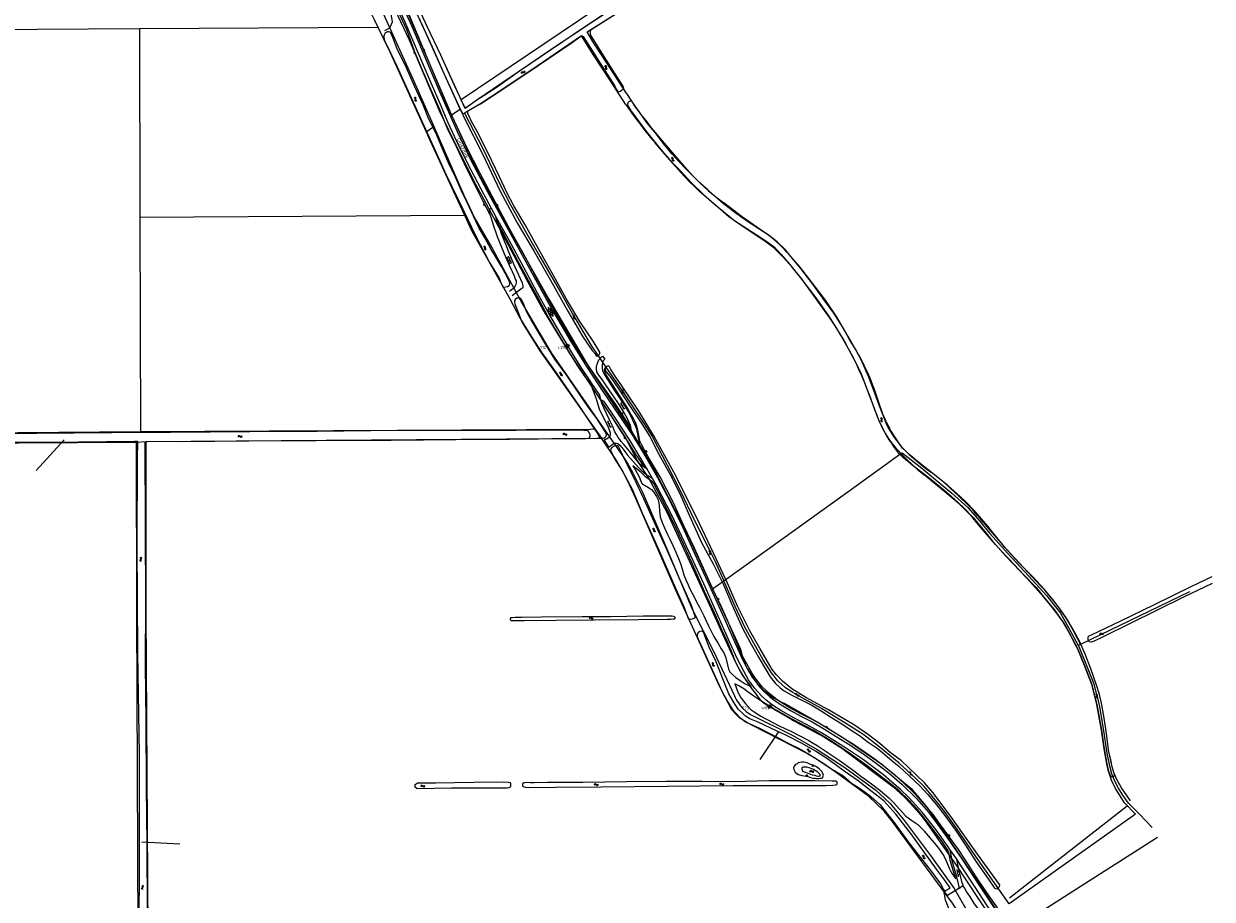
# Model space of a CAD drawing. Header units: metres. Extents: x 51973 to 58000, y 375000 to 380663.
# Tile 53 of 56: x 57263 to 58000, y 379195 to 379739. Entities that reach past the tile are written whole.
import ezdxf
from ezdxf.enums import TextEntityAlignment as Align

# ---------------------------------------------------------------- set-up
doc = ezdxf.new("R2010")
doc.units = ezdxf.units.M
doc.header["$LTSCALE"] = 0.1
doc.layers.get('0').update_dxf_attribs({"linetype": 'CONTINUOUS'})
doc.layers.add('B-WA-OG-TOPOGRAFIE-G', color=253, linetype='CONTINUOUS')
doc.styles.add('ISOCP', font='ISOCP.shx', dxfattribs={"height": 1.8})

# ---------------------------------------------------------------- blocks, each defined once
blk = doc.blocks.new('M01')
at = {"color": 0}
for radius in [1.05, 0.625]:
    blk.add_circle((0, 0), radius, dxfattribs=at)
blk = doc.blocks.new('BIJPIJL')
at = {"color": 0}
blk.add_line((0, 0), (1, 0), dxfattribs=at)
blk = doc.blocks.new('S026')
at = {"color": 0}
for p, q in [((0, 0), (4.4, 0)), ((0.2, 0.5), (0.2, 0)), ((1.2, 0), (1.2, -0.5)), ((2.2, 0.5), (2.2, 0)), ((3.2, 0), (3.2, -0.5)), ((4.2, 0.5), (4.2, 0))]:
    blk.add_line(p, q, dxfattribs=at)
blk = doc.blocks.new('S016')
at = {"color": 0, "linetype": 'Continuous'}
for points in [[(0.01, -0.38), (2.65, 1.15)], [(2.65, -1.15), (0.01, 0.38)], [(5.07, -1.15), (1.09, 1.15)], [(1.09, -1.15), (5.07, 1.15)], [(6.16, -0.38), (3.51, 1.15)], [(3.51, -1.15), (6.16, 0.37)]]:
    blk.add_lwpolyline(points, dxfattribs=at)
blk = doc.blocks.new('S022')
at = {"color": 0}
for p, q in [((0.01, 1.15), (0.31, 1.15)), ((0.31, -2.3), (0.31, 2.3)), ((0.31, 2.1), (1.51, 2.1)), ((0.31, 0), (1.51, 0)), ((1.51, -2.3), (1.51, 2.3)), ((1.51, 1.05), (1.81, 1.05)), ((0.01, -1.15), (0.31, -1.15)), ((0.31, -2.1), (1.51, -2.1)), ((1.51, -1.05), (1.81, -1.05))]:
    blk.add_line(p, q, dxfattribs=at)
blk = doc.blocks.new('S05')
at = {"color": 0}
for p, q in [((0.08, 0.3), (0.38, 0.59)), ((0.11, -0.19), (0.41, 0.09)), ((0.38, 0.59), (0.68, 0.71)), ((0.41, 0.09), (0.71, 0.21)), ((0.68, 0.71), (1.01, 0.62)), ((0.71, 0.21), (1.02, 0.12)), ((1.01, 0.62), (1.33, 0.37)), ((1.02, 0.12), (1.36, -0.12)), ((1.33, 0.37), (1.66, 0.13)), ((1.66, 0.13), (1.97, 0.04)), ((1.97, 0.04), (2.28, 0.16)), ((2.28, 0.16), (2.58, 0.44)), ((1.36, -0.12), (1.68, -0.37)), ((1.68, -0.37), (2, -0.46)), ((2, -0.46), (2.31, -0.33)), ((2.31, -0.33), (2.61, -0.05))]:
    blk.add_line(p, q, dxfattribs=at)
blk = doc.blocks.new('S04')
at = {"color": 0}
for p, q in [((0, 0.5), (0.5, 0.5)), ((0, 0.25), (1, 0.25)), ((0, 0), (0.5, 0)), ((0, -0.25), (1, -0.25)), ((0, -0.5), (0.5, -0.5))]:
    blk.add_line(p, q, dxfattribs=at)

msp = doc.modelspace()

# ---------------------------------------------------------------- linework, layer by layer
at = {"layer": 'B-WA-OG-TOPOGRAFIE-G'}
for points in [[(57534.294, 379691.251), (57521.53, 379719.021), (57513.161, 379736.808), (57499.273, 379767.01), (57477.826, 379810.925), (57452.545, 379861.581), (57450.97, 379865.831), (57450.929, 379869.166), (57454.504, 379873.506), (57470.019, 379882.341), (57468.581, 379885.141), (57453.124, 379875.644), (57450.049, 379872.376), (57448.928, 379870.476), (57448.274, 379868.766)], [(57448.274, 379868.766), (57448.276, 379866.679), (57448.878, 379864.685), (57481.807, 379798.849), (57516.135, 379724.277), (57523.678, 379707.214), (57533.649, 379685.379)], [(57422.668, 379856.289), (57440.392, 379820.351), (57465.74, 379770.323), (57480.309, 379741.105), (57482.596, 379736.327)], [(57446.489, 379855.652), (57482.702, 379782.237), (57500.87, 379746.231), (57524.964, 379688.996), (57528.3, 379681.739)], [(57439.602, 379835.951), (57459.767, 379795.93), (57484.715, 379747.102), (57504.271, 379704.279), (57517.176, 379674.826)], [(57486.821, 379734.294), (57489.962, 379736.015), (57491.584, 379739.636), (57490.902, 379744.625), (57485.675, 379755.688), (57476.615, 379778.357), (57469.025, 379794.749), (57458.156, 379816.496), (57457.024, 379820.514), (57456.928, 379826.708), (57457.717, 379827.746)], [(57710.816, 379810.491), (57534.294, 379691.251)], [(57711.784, 379804.926), (57711.863, 379804.47), (57673.823, 379779.342), (57641.602, 379756.867), (57603.606, 379731.56), (57570.464, 379709.135), (57544.037, 379691.108), (57536.714, 379685.985)], [(57612.329, 379733.452), (57632.367, 379746.068), (57644.011, 379753.785), (57712.754, 379800.686)], [(57531.456, 379665.384), (57526.197, 379676.963), (57521.307, 379688.369), (57515.722, 379701.321), (57507.227, 379721.461), (57499.394, 379739.436), (57492.082, 379755.724), (57482.283, 379775.532)], [(57552.14, 379619.983), (57547.611, 379628.726), (57541.434, 379641.108), (57536.239, 379651.679), (57531.228, 379662.097), (57525.59, 379673.985), (57520.927, 379685.433), (57514.884, 379699.228), (57509.37, 379711.645), (57505.279, 379721.432), (57500.689, 379734.293), (57496.35, 379743.712), (57490.146, 379757.287), (57482.468, 379773.946)], [(57486.562, 379775.909), (57500.149, 379747.274), (57515.326, 379711.782), (57528.414, 379681.379), (57537.526, 379661.968), (57545.717, 379645.878), (57555.156, 379628.211), (57564.906, 379610.155), (57572.406, 379596.453), (57581.502, 379579.389), (57591.78, 379561.049), (57602.347, 379542.861), (57609.933, 379530.811), (57617.039, 379520.336), (57623.292, 379511.543), (57629.955, 379502.256), (57635.947, 379492.984), (57639.493, 379487.956)], [(57484.136, 379766.305), (57501.896, 379728.485), (57520.65, 379684.662), (57529.231, 379666.652), (57541.805, 379641.239), (57548.376, 379629.435), (57563.154, 379601.834), (57574.935, 379579.432), (57585.12, 379560.831), (57601.099, 379534.427), (57622.074, 379503.021), (57636.056, 379481.617), (57643.645, 379467.216), (57650.836, 379456.013), (57662.019, 379435.212), (57685.178, 379384.612), (57701.549, 379348.612), (57704.743, 379341.612), (57708.537, 379334.611), (57714.729, 379325.61), (57716.128, 379323.808), (57717.081, 379322.376), (57718.125, 379321.009), (57719.053, 379319.932), (57720.039, 379318.91)], [(57495.311, 379769.01), (57510.531, 379736.83), (57523.678, 379707.214), (57536.402, 379679.351), (57547.466, 379657.88), (57558.463, 379634.712), (57568.877, 379615.075), (57579.433, 379597.194), (57589.553, 379579.37), (57600.319, 379560.149), (57609.696, 379544.252), (57615.471, 379535.927), (57617.325, 379533.689), (57618.016, 379532.795), (57618.567, 379532.375), (57619.397, 379532.513), (57619.904, 379533.274), (57620.201, 379533.832), (57620.131, 379534.717), (57615.997, 379541.585), (57607.89, 379553.895), (57599.61, 379567.71), (57592.531, 379580.539), (57583.261, 379597.044), (57573.837, 379613.716), (57566.938, 379625.474), (57562.485, 379633.922), (57557.987, 379643.508), (57553.049, 379653.864), (57544.701, 379670.685)], [(57641.602, 379756.867), (57621.264, 379743.346), (57603.606, 379731.56), (57587.882, 379721.032), (57570.464, 379709.135), (57555.933, 379698.775), (57544.037, 379691.108), (57538.75, 379687.405), (57537.616, 379686.616), (57536.774, 379686.613), (57536.21, 379687.052), (57529.986, 379700.116), (57521.53, 379719.021), (57513.161, 379736.808), (57499.273, 379767.01)], [(57494.386, 379757.221), (57503.429, 379737.386), (57511.949, 379717.362), (57520.785, 379696.551), (57531.652, 379671.731), (57539.883, 379654.763), (57550.431, 379634.762), (57562.104, 379613.251), (57576.877, 379586.191), (57590.942, 379560.548), (57602.249, 379541.318), (57612.283, 379525.197), (57622.12, 379510.404), (57632.667, 379494.834), (57640.991, 379482.211), (57641.495, 379481.446), (57644.974, 379475.788), (57649.354, 379468.665), (57656.002, 379457.043), (57663.902, 379442.085), (57671.607, 379425.936), (57679.024, 379409.93), (57686.989, 379392.557), (57697.14, 379370.228), (57704.115, 379354.242), (57708.576, 379344.503), (57711.601, 379338.635), (57714.428, 379334.052), (57716.707, 379330.589), (57719.428, 379327.008), (57721.754, 379324.498)], [(57614.84, 379735.033), (57632.367, 379746.068), (57644.011, 379753.785)], [(57175.72, 379734.62), (57334.71, 379735.48)], [(57334.71, 379735.48), (57482.596, 379736.327)], [(57334.71, 379735.48), (57335.037, 379618.63)], [(57482.596, 379736.327), (57489.888, 379721.095), (57512.434, 379671.534)], [(57491.093, 379731.946), (57490.403, 379733.036), (57489.489, 379733.513), (57488.438, 379733.419), (57487.619, 379733.072), (57486.911, 379732.644), (57486.607, 379731.902), (57486.302, 379731.043), (57486.298, 379729.906), (57486.647, 379728.012), (57488.439, 379724.311), (57494.317, 379712.262), (57503.512, 379692.076), (57513.115, 379670.875), (57524.918, 379644.859), (57535.715, 379622.59), (57543.208, 379607.167), (57551.857, 379590.326), (57557.694, 379580.71)], [(57557.694, 379580.71), (57559.29, 379576.949), (57559.807, 379575.706), (57560.241, 379575.065), (57560.763, 379575.026), (57562.99, 379575.436), (57564.037, 379576.126), (57564.372, 379576.917), (57564.386, 379577.403), (57564.156, 379578.344), (57562.45, 379581.976), (57559.203, 379587.858), (57556.163, 379593.025), (57552.529, 379598.908), (57548.825, 379605.639), (57545.212, 379612.18), (57541.847, 379619.204), (57537.922, 379627.583), (57534.422, 379634.793), (57530.627, 379643.442), (57526.286, 379652.271), (57522.626, 379660.852), (57518.449, 379670.793), (57514.217, 379679.345), (57510.644, 379688.189), (57505.336, 379699.751), (57500.218, 379711.133), (57494.61, 379722.954), (57491.811, 379730.05), (57491.093, 379731.946)], [(57608.796, 379731.042), (57581.297, 379712.221), (57560.114, 379697.917), (57546.129, 379688.826), (57536.195, 379683.143)], [(57544.701, 379670.685), (57540.643, 379677.983), (57539.223, 379681.104), (57538.393, 379682.588), (57538.261, 379683.572), (57538.344, 379684.205), (57538.757, 379684.609), (57546.129, 379688.826), (57560.114, 379697.917), (57581.297, 379712.221), (57602.468, 379726.494), (57608.402, 379730.767), (57608.883, 379731.103), (57609.362, 379731.101), (57609.865, 379730.694), (57617.207, 379719.235), (57629.459, 379699.707), (57630.582, 379697.742), (57631.199, 379696.781), (57631.621, 379696.294), (57632.224, 379696.433), (57632.993, 379696.731)], [(57616.11, 379719.535), (57608.796, 379731.042)], [(57616.464, 379726.429), (57612.329, 379733.452)], [(57614.84, 379735.033), (57614.194, 379733.702), (57614.13, 379732.362), (57614.736, 379731.018), (57627.625, 379710.391), (57634.596, 379699.46), (57634.847, 379698.638), (57634.707, 379697.934), (57634.026, 379697.287), (57632.993, 379696.731)], [(57636.949, 379695.032), (57621.676, 379718.603), (57616.464, 379726.429)], [(57636.207, 379688.736), (57627.277, 379702.52), (57616.11, 379719.535)], [(57636.949, 379695.032), (57638.556, 379692.43), (57640.218, 379689.864), (57641.936, 379687.334), (57643.707, 379684.841), (57645.531, 379682.387), (57647.408, 379679.973), (57649.336, 379677.6), (57651.314, 379675.268)], [(57533.649, 379685.379), (57528.3, 379681.739)], [(57533.649, 379685.379), (57535.065, 379682.904), (57536.195, 379683.143)], [(57536.714, 379685.985), (57534.294, 379691.251)], [(57636.207, 379688.736), (57638.652, 379685.179), (57641.153, 379681.662), (57643.709, 379678.185), (57646.321, 379674.749), (57648.986, 379671.355), (57651.706, 379668.004), (57654.478, 379664.696)], [(57735.068, 379598.478), (57730.329, 379603.099), (57725.17, 379607.175), (57719.347, 379610.897), (57711.69, 379615.862), (57704.753, 379620.786), (57697.149, 379626.623), (57691.968, 379631.141), (57687.394, 379635.362), (57682.653, 379639.332), (57677.781, 379644.439), (57673.385, 379648.807), (57669.431, 379652.94), (57664.965, 379657.929), (57659.692, 379664.303), (57654.439, 379670.985), (57649.858, 379676.632), (57645.145, 379683.115), (57641.551, 379688.033), (57640.427, 379689.973), (57639.914, 379690.584), (57639.355, 379690.629), (57638.536, 379690.386), (57637.933, 379690.001), (57637.518, 379689.21), (57637.374, 379688.59), (57637.599, 379687.864), (57637.958, 379687.076), (57639.283, 379684.945), (57648.52, 379672.311), (57656.104, 379662.818)], [(57528.3, 379681.739), (57544.989, 379645.433), (57565.159, 379609.029), (57588.526, 379567.625), (57613.492, 379525.42), (57639.46, 379486.412), (57654.439, 379460.808), (57674.807, 379421.206), (57690.162, 379388.036)], [(57536.195, 379683.143), (57547.736, 379661.07), (57558.048, 379639.501), (57564.77, 379626.268), (57576.569, 379605.281), (57583.021, 379594.11), (57595.73, 379571.995), (57603.3, 379558.515), (57614.886, 379538.923), (57622.075, 379528.265), (57633.706, 379511.41), (57641.154, 379500.352), (57647.282, 379491.03), (57652.813, 379482.25), (57662.012, 379464.659), (57670.028, 379449.006), (57678.862, 379430.338), (57689.031, 379410.267), (57691.668, 379404.885), (57697.151, 379393.021)], [(57512.434, 379671.534), (57517.176, 379674.826)], [(57512.434, 379671.534), (57514.831, 379666.266), (57529.397, 379634.449), (57536.247, 379619.756)], [(57517.176, 379674.826), (57535.872, 379632.155), (57542.979, 379617.235), (57553.56, 379598.823), (57572.124, 379565.003), (57590.092, 379534.383), (57605.868, 379511.366), (57634.821, 379469.732), (57637.683, 379465.069), (57640.411, 379460.326), (57643.626, 379454.185), (57646.598, 379447.922), (57661.166, 379414.304), (57677.57, 379375.423), (57690.949, 379348.822), (57703.727, 379321.621)], [(57674.136, 379648.362), (57660.349, 379664.388), (57651.314, 379675.268)], [(57553.04, 379623.978), (57546.533, 379635.994), (57538.402, 379651.628), (57531.456, 379665.384)], [(57661.989, 379655.949), (57654.478, 379664.696)], [(57656.104, 379662.818), (57663.23, 379654.316), (57669.932, 379647.395), (57677.013, 379639.932), (57684.421, 379632.658), (57691.231, 379626.603), (57696.916, 379622.015), (57703.919, 379616.353), (57711.422, 379611.542), (57717.742, 379607.425), (57723.822, 379603.389), (57728.246, 379600.066), (57732.64, 379595.335), (57738.073, 379589.15), (57745.369, 379579.996), (57754.712, 379567.657), (57762.412, 379556.695), (57769.68, 379545.101), (57776.84, 379532.396), (57782.048, 379522.015), (57786.05, 379511.405), (57789.881, 379501.035), (57793.308, 379492.406), (57796.795, 379485.147), (57799.475, 379480.448), (57801.015, 379478.377), (57802.408, 379476.227), (57805.312, 379472.412), (57807.847, 379469.895), (57810.904, 379467.658), (57814.769, 379464.202)], [(57661.989, 379655.949), (57664.719, 379652.738), (57667.496, 379649.569), (57670.32, 379646.441), (57673.19, 379643.355), (57676.106, 379640.313), (57679.067, 379637.315), (57682.073, 379634.361)], [(57674.136, 379648.362), (57676.219, 379646.042), (57678.352, 379643.768), (57680.534, 379641.541), (57682.764, 379639.362), (57685.042, 379637.233), (57687.366, 379635.154), (57689.734, 379633.127), (57692.147, 379631.152), (57694.602, 379629.23), (57697.099, 379627.363)], [(57721.587, 379604.231), (57710.263, 379611.642), (57700.256, 379618.772), (57695.098, 379623.23), (57682.073, 379634.361)], [(57725.058, 379607.189), (57708.736, 379618.594), (57697.099, 379627.363)], [(57335.037, 379618.63), (57536.247, 379619.756)], [(57335.037, 379618.63), (57335.04, 379617.63), (57335.343, 379485.519)], [(57536.247, 379619.756), (57536.475, 379619.268)], [(57536.475, 379619.268), (57540.58, 379610.29), (57564.37, 379567.91), (57572.76, 379552.06), (57583.5, 379535.04), (57591.14, 379524.17), (57617.05, 379487.13)], [(57553.04, 379623.978), (57552.324, 379623.791), (57551.893, 379623.504), (57551.596, 379622.915), (57551.672, 379621.999), (57552.016, 379620.363), (57552.14, 379619.983), (57553.947, 379614.456), (57556.645, 379606.611), (57559.231, 379599.841), (57561.801, 379593.907), (57564.134, 379588.392), (57565.81, 379584.913), (57567.071, 379582.112), (57567.77, 379580.124), (57568.301, 379579.028), (57568.308, 379577.683), (57568.083, 379576.694), (57567.668, 379575.989), (57567.063, 379575.211), (57566.174, 379574.028), (57565.212, 379573.233), (57564.158, 379572.457)], [(57740.605, 379307.993), (57732.541, 379312.491), (57727.362, 379315.879), (57723.331, 379318.928), (57720.452, 379321.664), (57716.413, 379326.11), (57712.483, 379331.583), (57709.431, 379336.898), (57705.551, 379344.312), (57700.902, 379354.66), (57692.836, 379372.783), (57684.666, 379391.122), (57675.373, 379411.228), (57665.097, 379433.36), (57655.35, 379452.166), (57652.874, 379456.423), (57649.466, 379462.28), (57645.68, 379468.789), (57638.737, 379480.173), (57630.16, 379493.357), (57622.877, 379504.238), (57620.901, 379505.301), (57620.242, 379508.162), (57614.938, 379516.061), (57614.243, 379517.096), (57609.074, 379524.675), (57603.308, 379533.934), (57596.164, 379545.816), (57589.199, 379557.814), (57581.387, 379571.886), (57573.175, 379587.214), (57564.101, 379603.835), (57556.168, 379618.203), (57555.779, 379618.921), (57553.04, 379623.978)], [(57565.807, 379569.888), (57568.735, 379572.242), (57570.387, 379573.545), (57571.805, 379574.51), (57572.482, 379574.883), (57572.631, 379575.195), (57572.683, 379575.896), (57572.284, 379577.692), (57569.955, 379582.549), (57566.922, 379589.45), (57564.079, 379596.51), (57562.032, 379601.182), (57559.251, 379608.241), (57558.121, 379611.478), (57556.727, 379614.986), (57556.652, 379615.237), (57556.102, 379617.072), (57555.779, 379618.921)], [(57615.199, 379514.353), (57610.641, 379520.06), (57606.395, 379526.468), (57601.314, 379534.673), (57594.653, 379546), (57588.229, 379556.656), (57582.428, 379567.617), (57576.154, 379578.918), (57569.942, 379590.176), (57564.818, 379600.04), (57560.041, 379609.136), (57556.652, 379615.237)], [(57734.189, 379593.535), (57732.77, 379595.045), (57731.304, 379596.508), (57729.791, 379597.924), (57728.233, 379599.29), (57726.632, 379600.605), (57724.99, 379601.868), (57723.307, 379603.077), (57721.587, 379604.231)], [(57736.114, 379596.91), (57734.668, 379598.515), (57733.176, 379600.077), (57731.638, 379601.594), (57730.056, 379603.065), (57728.431, 379604.489), (57726.764, 379605.864), (57725.058, 379607.189)], [(57860.763, 379426.882), (57852.957, 379435.964), (57846.738, 379442.435), (57841.699, 379447.051), (57835.954, 379452.008), (57827.69, 379458.738), (57817.103, 379467.18), (57812.852, 379470.687), (57809.888, 379473.347), (57807.966, 379475.333), (57806.12, 379477.89), (57803.845, 379480.787), (57802.445, 379482.544), (57801.242, 379484.472), (57799.977, 379486.425), (57799.11, 379488.008), (57797.714, 379490.846), (57795.762, 379496.078), (57793.4, 379501.814), (57790.999, 379508.743), (57787.015, 379519.31), (57782.202, 379530.052), (57778.773, 379536.604), (57775.054, 379542.653), (57771.038, 379549.853), (57765.235, 379558.902), (57759.637, 379566.882), (57752.375, 379576.878), (57744.83, 379586.709), (57740.579, 379591.943), (57735.068, 379598.478)], [(57745.707, 379585.825), (57743.394, 379588.669), (57741.024, 379591.466), (57738.597, 379594.213), (57736.114, 379596.91)], [(57760.576, 379559.155), (57753.67, 379568.72), (57745.241, 379580.417), (57739.229, 379587.725), (57734.189, 379593.535)], [(57755.93, 379572.453), (57745.707, 379585.825)], [(57618.737, 379484.3), (57619.152, 379483.567), (57619.886, 379482.532), (57620.652, 379481.916), (57621.671, 379481.548), (57622.758, 379481.525), (57623.545, 379482.081), (57624.12, 379482.763), (57624.364, 379483.596), (57624.158, 379484.463), (57623.12, 379486.102), (57618.411, 379493.581), (57613.41, 379500.305), (57607.25, 379509.331), (57600.01, 379520.193), (57592.283, 379530.547), (57586.762, 379539.572), (57581.486, 379548.208), (57577.536, 379554.928), (57574.93, 379559.676), (57572.624, 379565.424), (57571.329, 379567.623), (57570.594, 379568.296), (57568.671, 379568.334), (57567.821, 379567.741), (57567.437, 379566.999), (57567.293, 379566.33), (57567.309, 379565.611), (57567.49, 379564.75), (57567.824, 379563.833), (57569.352, 379560.023), (57571.531, 379554.687)], [(57766.984, 379556.926), (57764.888, 379560.111), (57762.734, 379563.258), (57760.522, 379566.364), (57758.254, 379569.43), (57755.93, 379572.453)], [(57571.531, 379554.687), (57577.485, 379545.015), (57584.278, 379534.432), (57591.692, 379524.036), (57599.055, 379513.222), (57607.478, 379501.329), (57614.436, 379490.794), (57618.737, 379484.3)], [(57774.479, 379536.823), (57772.691, 379540.132), (57770.835, 379543.403), (57768.913, 379546.636), (57766.925, 379549.829), (57764.872, 379552.981), (57762.756, 379556.09), (57760.576, 379559.155)], [(57780.058, 379534.34), (57775.057, 379543.153), (57766.984, 379556.926)], [(57640.991, 379482.211), (57640.697, 379483.379), (57640.297, 379484.763), (57639.94, 379486.111), (57639.493, 379487.956), (57639.171, 379489.285), (57637.524, 379493.079), (57635.136, 379497.652), (57632.186, 379502.321), (57628.189, 379508.162), (57624.212, 379514.17), (57621.578, 379517.904), (57619.646, 379520.505), (57618.406, 379522.617), (57618.125, 379524.505), (57618.247, 379525.826), (57618.667, 379527.907), (57619.584, 379530.012), (57621.263, 379531.855), (57621.892, 379532.344), (57623.378, 379530.538)], [(57623.378, 379530.538), (57622.064, 379529.154), (57621.79, 379528.233), (57621.6, 379526.974), (57621.615, 379526.015), (57621.684, 379524.817), (57621.82, 379523.372), (57622.179, 379522.394), (57623.321, 379520.564), (57628.072, 379512.876), (57635.966, 379501.096), (57638.526, 379496.667), (57640.256, 379493.256), (57641.48, 379490.449), (57642.857, 379487.144), (57643.37, 379484.948), (57643.779, 379482.458), (57644.263, 379480.686), (57644.974, 379475.788)], [(57779.116, 379527.916), (57774.479, 379536.823)], [(57790.458, 379511.724), (57789.389, 379514.651), (57788.252, 379517.552), (57787.049, 379520.426), (57785.78, 379523.272), (57784.446, 379526.088), (57783.047, 379528.872), (57781.584, 379531.623), (57780.058, 379534.34)], [(57712.452, 379339.535), (57708.583, 379346.568), (57704.418, 379356.459), (57699.871, 379367.495), (57695.599, 379376.908), (57690.929, 379386.624), (57685.379, 379399.003), (57678.938, 379413.199), (57672.349, 379427.107), (57665.775, 379441.777), (57657.705, 379457.368), (57650.275, 379469.933), (57647.968, 379474.059), (57646.046, 379477.514), (57645.04, 379479.577), (57644.47, 379483.297), (57643.88, 379486.397), (57643.188, 379488.624), (57642.258, 379491.19), (57640.815, 379493.957), (57639.527, 379496.4), (57637.248, 379500.483), (57632.472, 379507.955), (57628.452, 379514.122), (57625.641, 379518.361), (57623.987, 379521.151), (57623.293, 379522.899), (57623.19, 379523.817), (57623.333, 379524.466), (57623.695, 379525.055)], [(57630.534, 379518.668), (57627.052, 379524.009), (57626.149, 379525.74), (57625.782, 379526.171), (57624.952, 379526.076), (57624.201, 379525.624), (57623.993, 379525.39), (57623.695, 379525.055), (57623.471, 379524.331), (57623.565, 379523.359), (57627.039, 379519.106), (57631.909, 379511.749), (57638.935, 379501.109), (57646.335, 379490.394), (57651.141, 379482.411), (57656.978, 379471.173), (57663.758, 379458.881), (57669.753, 379447.077), (57674.992, 379435.098), (57683.315, 379416.79), (57690.528, 379403.476), (57696.577, 379391.413), (57702.357, 379377.89), (57708.687, 379363.676), (57713.238, 379355.104), (57718.554, 379345.65), (57722.113, 379339.491), (57725.85, 379333.387), (57729.22, 379329.287), (57732.018, 379326.597), (57734.573, 379324.688)], [(57787.411, 379508.331), (57785.866, 379512.295), (57784.263, 379516.237), (57782.604, 379520.154), (57780.888, 379524.048), (57779.116, 379527.916)], [(57614.938, 379516.061), (57615.199, 379514.353), (57615.479, 379512.513), (57617.649, 379506.452), (57619.835, 379499.616), (57622.255, 379494.414), (57625.091, 379488.829), (57626.291, 379486.09), (57626.68, 379484.896), (57626.725, 379483.857), (57626.369, 379482.55), (57625.394, 379481.54), (57624.313, 379480.741), (57623.048, 379480.32), (57622.882, 379480.302), (57625.759, 379475.62)], [(57854.463, 379223.343), (57838.884, 379245.379), (57831.946, 379254.906), (57826.767, 379261.723), (57821.548, 379267.526), (57816.694, 379272.467), (57811.722, 379277.058), (57807.239, 379281.23), (57800.236, 379286.511), (57793.835, 379291.962), (57786.856, 379297.373), (57778.104, 379303.368), (57761.979, 379312.9), (57747.942, 379320.642), (57739.261, 379326.022), (57733.521, 379330.727), (57729.812, 379334.533), (57727.078, 379337.905), (57724.215, 379342.888), (57719.618, 379350.814), (57713.24, 379362.005), (57705.629, 379377.14), (57699.294, 379391.489), (57692.304, 379406.664), (57682.04, 379428.569), (57667.27, 379458.025), (57653.754, 379482.905), (57644.13, 379498.539), (57633.822, 379513.997), (57630.534, 379518.668)], [(57793.629, 379491.513), (57790.532, 379499.575), (57787.411, 379508.331)], [(57797.725, 379491.757), (57795.77, 379496.305), (57793.291, 379503.632), (57790.458, 379511.724)], [(57648.338, 379462.951), (57642.361, 379471.807), (57637.421, 379479.877), (57632.031, 379487.905), (57627.377, 379495.254), (57623.943, 379500.35), (57620.901, 379505.301)], [(57649.466, 379462.28), (57648.338, 379462.951), (57647.233, 379463.609), (57644.874, 379465.419), (57642.452, 379468.495), (57639.137, 379472.526), (57636.489, 379475.818), (57635.183, 379477.601), (57633.535, 379479.351), (57632.593, 379480.571), (57631.652, 379481.933), (57630.451, 379483.642), (57629.62, 379485.28), (57628.054, 379489.143), (57626.169, 379492.77), (57624.334, 379496.643), (57622.726, 379500.207), (57621.49, 379503.143), (57620.901, 379505.301)], [(57611.494, 379486.27), (57610.265, 379486.275), (57604.771, 379486.413), (57591.915, 379486.389), (57568.249, 379486.277), (57539.734, 379486.136), (57511.116, 379486.161), (57478.102, 379485.956), (57444.966, 379485.642), (57403.171, 379485.454), (57353.902, 379484.987), (57317.539, 379484.728), (57271.054, 379484.269), (57233.733, 379484.002), (57190.303, 379483.739), (57152.914, 379483.577), (57104.93, 379483.13)], [(57335.343, 379485.519), (57614.425, 379487.115), (57617.05, 379487.13)], [(57339.711, 379187.744), (57339.43, 379229.466), (57339.021, 379264.987), (57338.904, 379306.339), (57338.533, 379340.582), (57338.709, 379379.635), (57338.396, 379425.837), (57338.306, 379478.908), (57338.307, 379479.203), (57340.656, 379479.489), (57360.609, 379479.35), (57402.46, 379479.778), (57444.262, 379479.997), (57490.831, 379480.112), (57530.839, 379480.529), (57564.271, 379480.867), (57600.308, 379481.311), (57609.182, 379481.283), (57611.425, 379481.323), (57612.808, 379481.398), (57613.706, 379481.634), (57614.028, 379482.057), (57614.221, 379482.726), (57614.198, 379483.199), (57613.957, 379484.361), (57613.462, 379485.181), (57613.175, 379485.544), (57612.237, 379486.175), (57611.494, 379486.27)], [(57617.05, 379487.13), (57621.24, 379481.47)], [(57793.629, 379491.513), (57794.44, 379489.634), (57795.319, 379487.787), (57796.267, 379485.974), (57797.281, 379484.196), (57798.359, 379482.458), (57799.502, 379480.76), (57800.707, 379479.107), (57801.971, 379477.498), (57803.295, 379475.938)], [(57797.725, 379491.757), (57798.711, 379489.665), (57799.762, 379487.605), (57800.876, 379485.579), (57802.052, 379483.588), (57803.289, 379481.634), (57804.587, 379479.72), (57805.943, 379477.846), (57807.356, 379476.016)], [(56911.21, 379482.12), (57208.36, 379484.52), (57335.343, 379485.519)], [(57104.522, 379477.834), (57136.59, 379478.14), (57167.956, 379478.307), (57200.404, 379478.606), (57236.232, 379478.861), (57278.845, 379479.058), (57314.218, 379479.382), (57331.666, 379479.653), (57332.864, 379479.648), (57333.325, 379479.646), (57333.521, 379479.338), (57333.525, 379478.785), (57333.378, 379469.414), (57333.113, 379415.177), (57333.554, 379348.124), (57334.435, 379285.174), (57334.464, 379221.275), (57334.392, 379173.803)], [(57187.182, 379478.21), (57332.75, 379478.91)], [(57332.75, 379478.91), (57338.57, 379479.36)], [(57332.75, 379478.91), (57332.85, 379372.78), (57333.8, 379174.89)], [(57338.57, 379479.36), (57618.438, 379481.449), (57621.24, 379481.47)], [(57338.57, 379479.36), (57338.68, 379373.21), (57339.92, 379174.94)], [(57466.265, 379175.561), (57470.23, 379175.58), (57846.5, 379178.67), (57846.36, 379181.19), (57838.98, 379193.07), (57801.46, 379243.93), (57796.51, 379250), (57786.74, 379259.26), (57768.51, 379272.87), (57759.08, 379279.34), (57749.2, 379285.58), (57714.46, 379303.5), (57710.73, 379305.55), (57707.09, 379307.72), (57704.87, 379309.82), (57702.11, 379312.84), (57698.1, 379320.42), (57694.48, 379327.58), (57667.08, 379387.66), (57642.45, 379443.95), (57638.54, 379452.55), (57634.88, 379460.16), (57630.12, 379468.26), (57621.24, 379481.47)], [(57625.759, 379475.62), (57626.579, 379476.428), (57627.701, 379477.303), (57628.43, 379477.917), (57629.026, 379478.225), (57629.721, 379478.346), (57630.501, 379478.343), (57631.442, 379478.079), (57632.708, 379477.019), (57634.709, 379474.707), (57637.293, 379470.868), (57640.929, 379467.056), (57644.478, 379463.011), (57647.594, 379459.951), (57649.929, 379458.258), (57651.946, 379457.2), (57652.874, 379456.423)], [(57629.205, 379468.97), (57634.312, 379461.017), (57640.406, 379449.452), (57646.598, 379434.427), (57656.353, 379412.979), (57667.056, 379388.412), (57672.417, 379376.488), (57674.389, 379371.429), (57674.832, 379370.057), (57675.425, 379369.194), (57676.524, 379369.073), (57677.619, 379369.278), (57678.807, 379369.685), (57679.38, 379370.082), (57679.413, 379370.776), (57679.013, 379372.136), (57677.025, 379377.638), (57669.373, 379394.893), (57661.886, 379411.944), (57654.112, 379429.163), (57647.531, 379443.765), (57641.429, 379456.564), (57635.82, 379467.967), (57633.161, 379473.373), (57631.857, 379476.211), (57631.386, 379476.668), (57630.526, 379476.775), (57629.173, 379476.509), (57627.734, 379475.656), (57626.967, 379474.734), (57626.883, 379474.067)], [(57626.883, 379474.067), (57627.079, 379473.488), (57629.205, 379468.97)], [(57697.151, 379393.021), (57716.114, 379406.544), (57773.954, 379448.134), (57806.899, 379471.833)], [(57806.899, 379471.833), (57803.295, 379475.938)], [(57806.899, 379471.833), (57807.705, 379472.414), (57819.924, 379462.746), (57838.506, 379447.416), (57848.356, 379438.341), (57855.773, 379429.958), (57861.849, 379422.55), (57873.335, 379409.856), (57886.127, 379396.021), (57897.19, 379383.761), (57905.96, 379372.852), (57910.962, 379364.038), (57916.758, 379352.904), (57917.018, 379353.029)], [(57809.428, 379469.404), (57806.899, 379471.833)], [(57809.538, 379473.743), (57807.356, 379476.016)], [(57809.538, 379473.743), (57812.125, 379471.335), (57814.766, 379468.985), (57817.458, 379466.695), (57820.201, 379464.466), (57822.992, 379462.298), (57825.832, 379460.193)], [(57699.991, 379338.092), (57700.823, 379336.522), (57702.613, 379334.525), (57704.659, 379332.887), (57707.281, 379331.112), (57710.286, 379329.133), (57714.145, 379327.385), (57710.641, 379331.903), (57707.073, 379337.46), (57704.597, 379342.238), (57702.315, 379348.079), (57699.545, 379354.733), (57695.931, 379362.521), (57691.417, 379373.004), (57685.127, 379386.339), (57678.561, 379401.42), (57673.376, 379413), (57667.434, 379425.958), (57661.362, 379438.475), (57657.001, 379446.973), (57653.646, 379453.414), (57652.864, 379454.273), (57651.393, 379455.365), (57648.487, 379457.397), (57645.751, 379460.137), (57640.764, 379464.193), (57642.188, 379462.037), (57643.464, 379459.768), (57644.519, 379457.413), (57645.558, 379454.699), (57646.31, 379453.42), (57647.963, 379452.219)], [(57809.428, 379469.404), (57811.302, 379467.507), (57813.223, 379465.656), (57815.187, 379463.853), (57817.195, 379462.098), (57819.246, 379460.392), (57821.337, 379458.737)], [(57814.769, 379464.202), (57819.892, 379460.391), (57826.582, 379455.123), (57833.54, 379449.319), (57840.027, 379443.757), (57845.709, 379438.499), (57851.769, 379432.171), (57858.045, 379424.84), (57863.745, 379417.548), (57869.619, 379411.085), (57877.073, 379403.165), (57883.151, 379396.702), (57890.746, 379388.714), (57896.41, 379381.736), (57901.945, 379375.071), (57907.189, 379367.701), (57911.366, 379360.691), (57916.556, 379350.605), (57920.708, 379340.505), (57925.241, 379328.627), (57928.529, 379316.127), (57931.399, 379300.31), (57932.989, 379288.689), (57934.624, 379279.373), (57935.506, 379275.381)], [(57842.959, 379440.675), (57835.711, 379446.859), (57821.337, 379458.737)], [(57848.184, 379440.357), (57843.327, 379445.009), (57833.9, 379453.65), (57825.832, 379460.193)], [(57647.963, 379452.219), (57650.402, 379450.928), (57652.192, 379449.631), (57653.571, 379448.215), (57655.305, 379445.259), (57656.384, 379443.19), (57656.961, 379439.807), (57657.26, 379436.15), (57657.609, 379432.584), (57658.788, 379429.101), (57660.225, 379425.765), (57662.487, 379421.269), (57663.664, 379418.832), (57665.748, 379414.511), (57667.314, 379410.817), (57669.009, 379406.832), (57670.16, 379403.692), (57671.225, 379400.281), (57672.366, 379396.651), (57673.834, 379393.155), (57674.956, 379390.517), (57675.917, 379388.396), (57677.753, 379384.886), (57679.271, 379381.746), (57680.436, 379379.505), (57681.961, 379376.598), (57683.844, 379372.837), (57684.761, 379371.167), (57685.763, 379368.946), (57687.632, 379365.072), (57689.088, 379362.137)], [(57853.46, 379429.746), (57851.466, 379432.032), (57849.418, 379434.269), (57847.317, 379436.456), (57845.163, 379438.592), (57842.959, 379440.675)], [(57858.171, 379429.102), (57856.252, 379431.421), (57854.293, 379433.707), (57852.295, 379435.959), (57850.258, 379438.176), (57848.184, 379440.357)], [(57900.639, 379376.647), (57895.636, 379382.866), (57884.934, 379394.612), (57872.033, 379408.242), (57865.502, 379415.383), (57856.226, 379426.268), (57853.46, 379429.746)], [(57858.171, 379429.102), (57862.142, 379424.289), (57866.174, 379419.526), (57870.264, 379414.814)], [(57935.506, 379275.381), (57936.741, 379272.187), (57937.249, 379271.49), (57938.084, 379271.26), (57938.939, 379271.631), (57939.292, 379272.3), (57939.32, 379273.037), (57939.035, 379274.132), (57938.047, 379277.584), (57936.548, 379284.202), (57935.771, 379288.144), (57934.993, 379293.573), (57933.996, 379301.222), (57932.544, 379310.163), (57931.329, 379317.062), (57929.992, 379322.451), (57928.238, 379328.271), (57924.817, 379338.258), (57921.123, 379347.497), (57917.681, 379355.456), (57913.16, 379363.739), (57909.063, 379370.637), (57905.164, 379376.214), (57901.373, 379381.194), (57895.689, 379387.785), (57888.701, 379395.365), (57880.064, 379404.174), (57871.564, 379413.468), (57864.831, 379421.925), (57860.763, 379426.882)], [(57893.93, 379389.449), (57877.557, 379407.06), (57870.264, 379414.814)], [(57690.162, 379388.036), (57697.151, 379393.021)], [(57874.053, 379192.487), (57853.337, 379221.867), (57841.265, 379239.658), (57833.913, 379249.921), (57825.767, 379260.157), (57821.255, 379265.411), (57815.95, 379270.447), (57805.841, 379279.866), (57794.187, 379289.422), (57783.869, 379297.344), (57772.214, 379304.912), (57757.635, 379313.759), (57747.234, 379319.476), (57739.965, 379323.723), (57735.412, 379326.554), (57730.608, 379330.856), (57726.598, 379335.946), (57721.585, 379343.868), (57710.098, 379364.177), (57704.208, 379376.999), (57697.151, 379393.021)], [(58000, 379391.36), (57982.153, 379382.731), (57949.145, 379366.402), (57932.275, 379358.189), (57926.838, 379355.605), (57924.955, 379354.948), (57923.936, 379355.094), (57923.311, 379355.723), (57923.093, 379356.449), (57922.985, 379357.138), (57923.063, 379358.151), (57923.747, 379358.775)], [(57923.747, 379358.775), (57925.484, 379359.641), (57942.827, 379367.975), (57964.21, 379378.321), (57987.335, 379389.532), (58000, 379395.69)], [(57690.162, 379388.036), (57704.156, 379357.805), (57707.55, 379350.605)], [(57902.418, 379379.632), (57900.377, 379382.155), (57898.281, 379384.633), (57896.132, 379387.065), (57893.93, 379389.449)], [(57918.436, 379353.71), (57948.876, 379368.326), (57986.189, 379386.385)], [(57909.301, 379364.743), (57907.669, 379367.195), (57905.985, 379369.612), (57904.252, 379371.994), (57902.47, 379374.339), (57900.639, 379376.647)], [(57911.942, 379365.808), (57910.159, 379368.654), (57908.314, 379371.461), (57906.408, 379374.228), (57904.442, 379376.951), (57902.418, 379379.632)], [(57661.923, 379369.074), (57664.241, 379369.207), (57665.722, 379369.287), (57666.632, 379369.431), (57667.027, 379369.792), (57666.997, 379370.198), (57666.575, 379370.66), (57666.06, 379370.84), (57664.93, 379371.004), (57663.148, 379371.073), (57647.071, 379370.938), (57626.883, 379370.66), (57609.19, 379370.686), (57583.79, 379370.329), (57571.64, 379370.106), (57567.64, 379370.097), (57566.054, 379370.072), (57565.341, 379370.038), (57564.855, 379369.898), (57564.719, 379369.536), (57564.681, 379369.272), (57564.679, 379368.916), (57564.758, 379368.651), (57565.095, 379368.417), (57565.464, 379368.323), (57573.533, 379368.39), (57593.118, 379368.486), (57616.723, 379368.696), (57644.101, 379368.885), (57661.923, 379369.074)], [(57683.255, 379361.623), (57682.266, 379361.56), (57681.502, 379361.132), (57680.792, 379360.281), (57680.524, 379359.311), (57680.527, 379358.371), (57680.934, 379357.152), (57682.573, 379353.576)], [(57833.874, 379200.58), (57834.44, 379200.572), (57837.379, 379202.589), (57834.048, 379207.395), (57829.016, 379214.051), (57821.547, 379224.453), (57813.057, 379236.144), (57803.713, 379248.151), (57796.285, 379256.562), (57788.381, 379262.689), (57780.471, 379268.797), (57771.824, 379274.785), (57762.295, 379281.834), (57754.013, 379287.219), (57745.724, 379292.044), (57735.647, 379297.141), (57726.193, 379301.442), (57718.305, 379305.221), (57713.237, 379307.269), (57710.638, 379308.914), (57709.021, 379310.462), (57706.015, 379313.375), (57703.028, 379317.878), (57700.3, 379322.83), (57696.532, 379332.056), (57692.381, 379342.587), (57687.986, 379351.846), (57685.433, 379358.893), (57684.616, 379360.678), (57683.82, 379361.461), (57683.255, 379361.623)], [(57689.088, 379362.137), (57690.833, 379358.485), (57693.514, 379354.105), (57695.387, 379350.84), (57697.242, 379347.785), (57698.393, 379345.26), (57699.352, 379340.805), (57699.991, 379338.092)], [(57915.622, 379352.425), (57909.301, 379364.743)], [(57918.238, 379353.615), (57911.942, 379365.808)], [(57682.573, 379353.576), (57696.071, 379324.081), (57699.763, 379317.43), (57701.736, 379314.282), (57702.982, 379312.428), (57704.512, 379310.787), (57707.065, 379308.258), (57711.011, 379305.256), (57719.145, 379301.512), (57730.865, 379295.506), (57736.925, 379292.306), (57743.396, 379289.128), (57746.805, 379287.253), (57749.993, 379285.231), (57753.862, 379282.948), (57757.95, 379280.222), (57764.521, 379275.957), (57770.984, 379272.195), (57776.385, 379267.338), (57781.192, 379264.357), (57784.734, 379261.83), (57787.234, 379259.928), (57789.948, 379257.736), (57793.91, 379254.138), (57802.827, 379243.103), (57812.143, 379230.242), (57825.088, 379213.599), (57831.525, 379204.873), (57833.423, 379201.424), (57833.874, 379200.58)], [(57917.018, 379353.029), (57918.238, 379353.615)], [(57918.238, 379353.615), (57918.436, 379353.71)], [(57937.048, 379281.994), (57936.548, 379284.202), (57935.771, 379288.144), (57934.993, 379293.573), (57933.996, 379301.222), (57932.544, 379310.163), (57931.329, 379317.062), (57929.992, 379322.451), (57928.238, 379328.271), (57924.817, 379338.258), (57921.123, 379347.497), (57918.436, 379353.71)], [(57707.55, 379350.605), (57707.924, 379348.827), (57708.369, 379347.064), (57708.883, 379345.321), (57709.465, 379343.6), (57710.115, 379341.903), (57710.832, 379340.233), (57711.615, 379338.592), (57712.461, 379336.984), (57713.371, 379335.411), (57714.342, 379333.875), (57715.374, 379332.378), (57716.463, 379330.924), (57717.61, 379329.514), (57718.811, 379328.15), (57720.066, 379326.835), (57721.371, 379325.571), (57722.726, 379324.359), (57724.127, 379323.202)], [(57916.556, 379350.605), (57915.622, 379352.425)], [(57952.379, 379248.273), (57945.513, 379255.29), (57942.539, 379260.181), (57939.979, 379264.063), (57937.596, 379269.337), (57935.506, 379275.381), (57934.624, 379279.373), (57932.989, 379288.689), (57931.399, 379300.31), (57928.529, 379316.127), (57925.241, 379328.627), (57920.708, 379340.505), (57916.556, 379350.605)], [(57962.754, 379239.825), (57954.992, 379248.171), (57948.078, 379255.075), (57944.65, 379259.981), (57941.784, 379264.378), (57939.667, 379268.602), (57937.727, 379273.257), (57936.404, 379278.027), (57934.817, 379286.131), (57932.518, 379301.361), (57930.175, 379316.073), (57926.726, 379328.841), (57923.498, 379337.161), (57917.018, 379353.029)], [(57860.038, 379199.699), (57853.201, 379209.957), (57848.827, 379216.722), (57842.645, 379226.246), (57836.473, 379234.776), (57836.086, 379235.311), (57831.409, 379241.561), (57826.843, 379247.926), (57823.008, 379252.606), (57818.682, 379257.453), (57814.005, 379262.368), (57809.059, 379266.997), (57803.695, 379271.977), (57797.74, 379276.824), (57791.571, 379281.733), (57784.094, 379286.912), (57778.222, 379291.009), (57770.565, 379295.807), (57761.528, 379301.305), (57753.54, 379306.142), (57744.369, 379310.634), (57737.975, 379314.184), (57734.639, 379316.244), (57731.04, 379318.452), (57728.387, 379320.478), (57725.882, 379322.602), (57723.14, 379325.037), (57720.965, 379327.153), (57718.599, 379330.055), (57716.507, 379332.833), (57714.43, 379335.944), (57712.452, 379339.535)], [(57840.965, 379208.149), (57839.144, 379214.098), (57837.451, 379219.654), (57836.888, 379223.38), (57836.469, 379224.715), (57836.019, 379225.866), (57832.335, 379231.417), (57825.708, 379240.378), (57817.281, 379251.171), (57811.699, 379257.025), (57805.669, 379262.794), (57796.81, 379269.975), (57785.205, 379278.722), (57775.92, 379285.352), (57764.51, 379293.022), (57752.515, 379300.216), (57739.998, 379306.852), (57733.198, 379310.615), (57727.434, 379313.925), (57720.684, 379318.025), (57715.787, 379321.344), (57711.472, 379324.39), (57709.583, 379325.891), (57706.514, 379327.734), (57703.839, 379329.14), (57705.81, 379323.911), (57707.793, 379320.089), (57710.734, 379316.334), (57714.163, 379312.999), (57715.903, 379311.708)], [(57721.754, 379324.498), (57725.441, 379321.181), (57728.896, 379318.503), (57732.708, 379315.957), (57738.882, 379312.283), (57744.861, 379309.002), (57751.798, 379305.387), (57759.597, 379300.846), (57766.868, 379296.399), (57775.156, 379291.193), (57784.081, 379285.179), (57791.502, 379279.89), (57799.871, 379273.356), (57807.711, 379266.627), (57816.65, 379257.927), (57823.74, 379249.641), (57829.464, 379242.232), (57834.347, 379235.3), (57844.7, 379220.468), (57856.161, 379203.075), (57866.736, 379186.897)], [(57734.573, 379324.688), (57739.191, 379322.071), (57744.275, 379319.581), (57751.242, 379315.946), (57757.509, 379312.327), (57763.804, 379308.173), (57770.977, 379303.85), (57776.101, 379300.346), (57781.287, 379296.897), (57786.667, 379292.826), (57792.214, 379289.068), (57796.906, 379285.191), (57801.463, 379281.357), (57805.8, 379277.72), (57811.978, 379271.969), (57818.659, 379265.694), (57823.671, 379260.315), (57828.925, 379253.935), (57834.215, 379247.302), (57840.885, 379238.304), (57846.945, 379228.909), (57853.652, 379218.639), (57861.078, 379208.058), (57864.989, 379202.235)], [(57703.727, 379321.621), (57704.245, 379320.465), (57704.821, 379319.337), (57705.454, 379318.24), (57706.142, 379317.177), (57706.884, 379316.15), (57707.677, 379315.163), (57708.52, 379314.218)], [(57720.039, 379318.91), (57721.084, 379317.935), (57722.181, 379317.019), (57723.326, 379316.164), (57724.516, 379315.372), (57725.747, 379314.647), (57727.016, 379313.989), (57728.319, 379313.402)], [(57724.127, 379323.202), (57725.507, 379322.151), (57726.925, 379321.152), (57728.38, 379320.208), (57729.869, 379319.318), (57731.39, 379318.486), (57732.942, 379317.711), (57734.522, 379316.995)], [(57734.522, 379316.995), (57754.913, 379305.381), (57771.904, 379295.169), (57795.091, 379279.155), (57813.279, 379264.144), (57823.27, 379252.34), (57846.043, 379218.733), (57874.009, 379176.926)], [(57708.52, 379314.218), (57710.975, 379311.94), (57713.716, 379310.016), (57739.906, 379296.999), (57755.099, 379288.388), (57772.09, 379277.177), (57791.279, 379263.166), (57800.072, 379254.96), (57808.464, 379244.957), (57825.246, 379222.551), (57840.029, 379202.146), (57857.268, 379171.976)], [(57715.903, 379311.708), (57720.126, 379308.883), (57731.496, 379302.921), (57735.03, 379301.322), (57738.281, 379299.847), (57749.762, 379293.909), (57752.527, 379292.264), (57755.01, 379290.693), (57768.557, 379281.736), (57776.775, 379275.897), (57782.16, 379271.861), (57784.729, 379269.961), (57788.746, 379267.015), (57793.803, 379263.135), (57799.47, 379258.389)], [(57728.319, 379313.402), (57744.112, 379304.192), (57759.105, 379296.181), (57770.3, 379289.174), (57801.88, 379265.355), (57808.873, 379258.948)], [(57862.898, 379187.581), (57852.94, 379202.866), (57843.337, 379217.603), (57841.516, 379220.244), (57837.32, 379226.33), (57836.272, 379227.85), (57828.596, 379238.732), (57820.065, 379249.464), (57812.11, 379258.277), (57806.471, 379263.756), (57801.394, 379268.132), (57796.126, 379272.584), (57790.44, 379276.987), (57783.767, 379281.8), (57773.12, 379288.97), (57765.433, 379293.848), (57757.695, 379298.579), (57748.449, 379303.839), (57740.605, 379307.993)], [(57748.171, 379271.841), (57749.123, 379271.543), (57750.43, 379271.224), (57751.455, 379270.815), (57752.591, 379270.558), (57753.69, 379270.437), (57754.52, 379270.415), (57755.294, 379270.4), (57756.069, 379270.403), (57756.849, 379270.443), (57757.605, 379270.526), (57758.264, 379270.8), (57758.854, 379272.353), (57758.569, 379273.368), (57757.965, 379274.655), (57756.215, 379276.413), (57754.652, 379277.611), (57752.481, 379278.597), (57750.381, 379279.238), (57748.743, 379279.951), (57746.754, 379280.358), (57745.574, 379280.369), (57743.243, 379279.941), (57742.492, 379279.459), (57741.66, 379278.934), (57740.722, 379278.034), (57740.417, 379276.837), (57740.591, 379275.914), (57740.859, 379275.127), (57741.433, 379274.178)], [(57949.248, 379256.53), (57943.81, 379264.619), (57940.751, 379269.744), (57939.035, 379274.132), (57938.047, 379277.584), (57937.048, 379281.994)], [(57741.433, 379274.178), (57742.438, 379273.43), (57743.418, 379272.781), (57745.487, 379272.208), (57748.171, 379271.841)], [(57751.966, 379272.687), (57753.544, 379272.324), (57754.458, 379271.971), (57755.613, 379271.831), (57756.314, 379271.84), (57756.757, 379272.041), (57756.785, 379272.803), (57755.407, 379274.204), (57752.685, 379275.861), (57750.108, 379276.836), (57748.592, 379277.395), (57747.707, 379277.398), (57747.117, 379277.401), (57746.367, 379277.373), (57745.74, 379277.154), (57745.504, 379276.577), (57745.533, 379276.024), (57745.666, 379275.501), (57745.984, 379275.082), (57746.425, 379274.644), (57746.897, 379274.409), (57747.855, 379274.221), (57751.966, 379272.687)], [(57506.819, 379264.173), (57505.779, 379264.928), (57505.776, 379266.521), (57506.93, 379267.342)], [(57506.819, 379264.173), (57528.221, 379264.47), (57561.086, 379264.521), (57562.807, 379264.625), (57564.018, 379264.786), (57564.781, 379265.121), (57565.091, 379265.821), (57565.124, 379266.386), (57565.047, 379266.945), (57564.742, 379267.678), (57563.582, 379267.897), (57560.509, 379268.038), (57542.066, 379267.79), (57518.326, 379267.446), (57506.93, 379267.342)], [(57760.679, 379265.906), (57764.797, 379266.215), (57766.524, 379266.307), (57767.213, 379266.507), (57767.412, 379266.992), (57767.426, 379267.422), (57767.403, 379267.889), (57767.116, 379268.345), (57766.625, 379268.587), (57765.605, 379268.658), (57764.997, 379268.66), (57764.34, 379268.663), (57753.832, 379268.968), (57740.496, 379268.792), (57725.275, 379268.894), (57702.83, 379268.323), (57683.411, 379268.472), (57661.509, 379268.446), (57637.001, 379268.16), (57609.585, 379267.818), (57587.739, 379267.872), (57579.43, 379267.719), (57577.285, 379267.728), (57574.974, 379267.737), (57573.93, 379267.722), (57573.112, 379267.658), (57572.583, 379267.445), (57572.293, 379267.12), (57572.247, 379266.549), (57572.343, 379265.829)], [(57572.343, 379265.829), (57572.808, 379265.262), (57573.962, 379264.895), (57575.885, 379264.802), (57592.656, 379264.976), (57620.962, 379265.094), (57662.192, 379265.519), (57702.808, 379265.951), (57741.677, 379265.942), (57760.679, 379265.906)], [(57799.47, 379258.389), (57802.272, 379255.39), (57810.032, 379247.014), (57813.623, 379244.303), (57817.45, 379241.69), (57819.725, 379239.598), (57821.073, 379237.976), (57821.34, 379237.654), (57828.687, 379229.078), (57830.308, 379227.044), (57832.098, 379224.388), (57833.614, 379222.262), (57834.784, 379219.726), (57835.996, 379216.697), (57836.83, 379214.691), (57837.805, 379212.708), (57838.709, 379211.261), (57840.965, 379208.149)], [(57808.873, 379258.948), (57812.745, 379255.017), (57816.467, 379250.945)], [(57816.467, 379250.945), (57819.316, 379247.587), (57822.063, 379244.145), (57840.841, 379217.139), (57870.205, 379172.73), (57875.107, 379166.175), (57880.396, 379159.928)], [(57874.36, 379196.34), (57899.117, 379215.681), (57947.329, 379253.347)], [(57952.379, 379248.273), (57874.053, 379192.487)], [(57966.056, 379233.672), (57920.945, 379205.053), (57882.581, 379180.392)], [(57837.32, 379226.33), (57838.599, 379219.361), (57840.732, 379211.517), (57842.041, 379206.786), (57842.856, 379203.096), (57842.946, 379202.438), (57842.908, 379202.1)], [(57868.107, 379204.66), (57854.463, 379223.343)], [(57845.478, 379204.098), (57845.011, 379205.552), (57842.663, 379214.957), (57841.516, 379220.244)], [(57842.908, 379202.1), (57835.885, 379197.666), (57833.285, 379200.835), (57834.332, 379194.968), (57837.973, 379186.105), (57840.201, 379180.664), (57840.798, 379179.414), (57842.304, 379179.377), (57843.816, 379179.519), (57845.053, 379179.883), (57845.466, 379180.447), (57845.994, 379181.717), (57846.447, 379182.839), (57846.744, 379183.539), (57847.215, 379184.342), (57847.671, 379184.752), (57848.115, 379185.082), (57848.62, 379185.363), (57849.105, 379185.429), (57849.781, 379185.42), (57850.771, 379185.226), (57851.656, 379184.956), (57852.512, 379184.469)], [(57842.908, 379202.1), (57845.478, 379204.098)], [(57873.004, 379172.96), (57872.245, 379171.862), (57866.935, 379176.338), (57861.046, 379182.205), (57856.004, 379187.854), (57852.11, 379193.197), (57849.582, 379197.392), (57847.553, 379200.312), (57846.301, 379202.407), (57845.715, 379203.361), (57845.478, 379204.098)], [(57867.402, 379189.223), (57860.038, 379199.699)], [(57868.107, 379204.66), (57867.828, 379203.059), (57866.43, 379201.738), (57864.989, 379202.235)]]:
    msp.add_lwpolyline(points, dxfattribs=at)

# ---------------------------------------------------------------- block references
for name, p, rotation in [('S04', (57510.934, 379722.053), 23.15203994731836), ('S04', (57505.691, 379720.577), 201.7012147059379), ('S05', (57573.664, 379709.131), 208.6927877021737), ('S05', (57624.873, 379710.173), 119.9510826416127), ('S05', (57506.692, 379690.476), 117.1797342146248), ('S05', (57666.345, 379653.363), 125.88411316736), ('S04', (57548.904, 379626.278), 208.1466665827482), ('S04', (57556.458, 379625.798), 28.37992697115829), ('S05', (57549.908, 379598.291), 122.879781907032), ('S022', (57563.201, 379591.516), 23.95085531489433), ('S016', (57588.197, 379562.523), 298.1533465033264), ('S05', (57605.172, 379555.404), 121.7200601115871), ('S05', (57597.262, 379520.338), 137.5528981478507), ('S05', (57635.364, 379509.357), 123.3722023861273), ('S026', (57633.038, 379503.256), 301.3861247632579), ('S04', (57633.635, 379496.564), 32.86062843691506), ('S05', (57795.572, 379491.505), 110.3748999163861), ('S026', (57625.004, 379492.05), 293.5899901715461), ('S05', (57398.409, 379482.658), 184.5305205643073), ('S05', (57599.955, 379483.973), 179.9427042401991), ('S04', (57636.09, 379481.842), 213.8869594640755), ('S04', (57648.531, 379473.052), 29.21937671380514), ('S04', (57665.675, 379429.584), 205.8711642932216), ('S05', (57654.785, 379423.286), 126.583421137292), ('S05', (57335.826, 379404.941), 94.82076607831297), ('S05', (57689.424, 379409.238), 115.5914241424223), ('S04', (57693.377, 379381.531), 25.66730020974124), ('S05', (57616.251, 379369.893), 180.8593722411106), ('S04', (57691.862, 379371.97), 205.0330830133), ('S05', (57932.628, 379360.462), 197.6377155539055), ('S05', (57691.333, 379339.93), 122.0843615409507), ('S05', (57743.915, 379321.758), 158.5922600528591), ('S05', (57929.136, 379320.181), 110.0663496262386), ('S04', (57739.988, 379306.858), 241.047977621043), ('S04', (57760.844, 379301.72), 58.69990009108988), ('S05', (57750.958, 379286.813), 141.984339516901), ('S04', (57748.558, 379271.72), 74.90842732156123), ('S04', (57752.379, 379278.628), 253.0460594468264), ('S05', (57814.045, 379272.459), 135.324159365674), ('S05', (57511.767, 379265.744), 183.8978962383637), ('S05', (57619.289, 379266.556), 179.7708181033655), ('S05', (57697.112, 379266.946), 183.3260736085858), ('S04', (57825.117, 379241.134), 217.9866330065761), ('S04', (57836.473, 379234.776), 35.88892325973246), ('S05', (57822.079, 379220.468), 126.7896996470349), ('S026', (57842.73, 379209.576), 101.2987002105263), ('S05', (57336.74, 379201.435), 90.286476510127)]:
    msp.add_blockref(name, p, dxfattribs=dict(at, rotation=rotation))
ref = msp.add_blockref('M01', (57600.07, 379538.63), dxfattribs=at)
ref.add_attrib('0', '712      L292', dxfattribs={"layer": '0', "color": 0, "height": 1.8, "style": 'ISOCP'}).set_placement((57600.07, 379538.63), align=Align.TOP_RIGHT)
at = {"layer": 'B-WA-OG-TOPOGRAFIE-G', "color": 7}
for p, xscale, yscale, rotation in [((57287.955, 379480.505), 25.86320469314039, 25.86320469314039, 227.7815973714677), ((57730.885, 379299.085), 20.45596189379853, 20.45596189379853, 235.7117555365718), ((57336.265, 379230.945), 23.47173672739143, 23.47173672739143, 357.2649808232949)]:
    msp.add_blockref('BIJPIJL', p, dxfattribs=dict(at, xscale=xscale, yscale=yscale, rotation=rotation))
at = {"layer": 'B-WA-OG-TOPOGRAFIE-G'}
ref = msp.add_blockref('M01', (57725.5, 379314.99), dxfattribs=at)
ref.add_attrib('0', '773      W82', dxfattribs={"layer": '0', "color": 0, "height": 1.8, "style": 'ISOCP'}).set_placement((57725.5, 379314.99), align=Align.TOP_RIGHT)
msp.add_blockref('S05', (57750.351, 379274.647), dxfattribs=at)

# ---------------------------------------------------------------- texts
at = {"layer": 'B-WA-OG-TOPOGRAFIE-G', "style": 'ISOCP'}
msp.add_text('Oostdijk', height=2.5, rotation=295.155372, dxfattribs=at).set_placement((57531.282, 379666.982))

doc.saveas('drawing.dxf')
